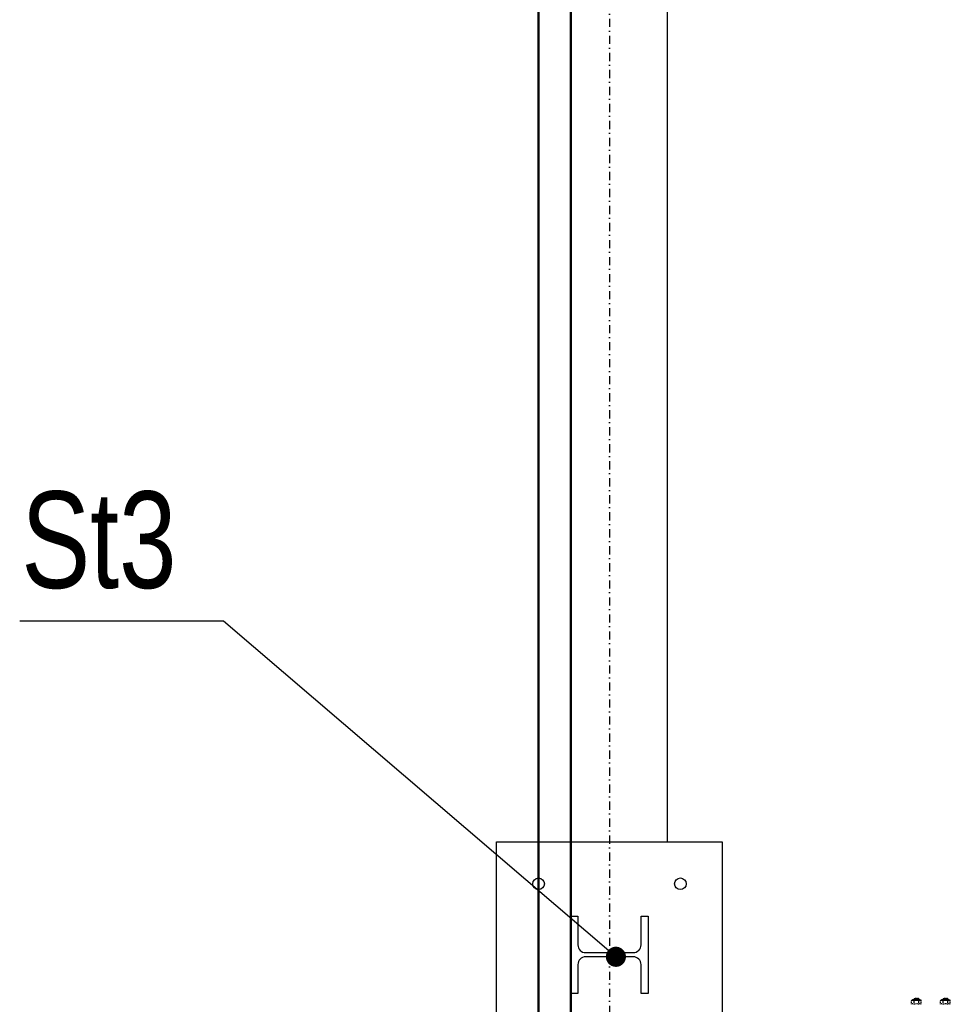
# Model space of a CAD drawing. Header units: centimetres. Extents: x 42630 to 130002, y 15 to 29179.
# Tile 21 of 159: x 49481 to 49626, y 4928 to 5081. Entities that reach past the tile are written whole.
import ezdxf

# ---------------------------------------------------------------- set-up
doc = ezdxf.new("R2010")
doc.units = ezdxf.units.CM
doc.header["$LTSCALE"] = 0.01
doc.linetypes.add('DASHDOT2', pattern=[12.7, 6.35, -3.175, 0, -3.175])
doc.linetypes.add('DASHED2', pattern=[9.525, 6.35, -3.175])
doc.layers.get('0').update_dxf_attribs({"color": 253})
for name, color, linetype in [('33 - linia 2', 253, 'Continuous'), ('333 - linia 3', 253, 'Continuous'), ('A-ELEWACJE', 253, 'Continuous'), ('A-Grid', 253, 'DASHDOT2'), ('CKDRZWI_', 253, 'Continuous'), ('OPIS_K_WYK', 253, 'Continuous')]:
    doc.layers.add(name, color=color, linetype=linetype)
doc.layers.add('CKSCIANY_PRZEKR', color=253, linetype='Continuous', lineweight=50)
doc.layers.add('REV', color=253, linetype='Continuous', lineweight=40, plot=False)
doc.styles.get("Standard").update_dxf_attribs({"font": 'ic-simplex.shx', "width": 0.8})
doc.dimstyles.new('CADKON cm', dxfattribs={"dimscale": 10, "dimtxt": 2.5, "dimasz": 2.5, "dimexe": 1.8, "dimexo": 5, "dimgap": 0.6, "dimtad": 1, "dimrnd": 0.1, "dimtxsty": 'Standard', "dimblk1": 'OBLIQUE', "dimblk2": 'OBLIQUE', "dimsah": 1, "dimcen": 2.5, "dimadec": 1, "dimazin": 2, "dimtfac": 1, "dimtix": 1, "dimtmove": 2, "dimatfit": 3, "dimldrblk": 'OPEN30', "dimfxl": 5, "dimfxlon": 1, "dimtfill": 1, "dimtolj": 1, "dimarcsym": 0})

# ---------------------------------------------------------------- blocks, each defined once
blk = doc.blocks.new('A$7E8814A102C37C')
at = {"layer": 'A-Grid', "ltscale": 20}
blk.add_lwpolyline([(0, -130), (0, -1964.5)], dxfattribs=at)
blk = doc.blocks.new('A$7E8814B27261F1')
at = {"color": 7, "linetype": 'DASHED2', "ltscale": 10}
for p, q in [((4193.1, 4403.6), (4199.1, 4403.6)), ((4193.2, 4407.3), (4199.2, 4407.3)), ((4199.2, 4407.3), (4199.7, 4405.4)), ((4199.7, 4406.3), (4199.2, 4407.3)), ((4201.2, 4403.8), (4199.7, 4403.8)), ((4202.2, 4402.8), (4201.2, 4403.8)), ((4193.1, 4396), (4199.1, 4396)), ((4193.2, 4392.3), (4199.2, 4392.3)), ((4199.1, 4396), (4199.7, 4394.2)), ((4199.2, 4392.3), (4199.7, 4393.3)), ((4199.7, 4395.8), (4201.2, 4395.8)), ((4201.2, 4395.8), (4202.2, 4396.8)), ((4193.1, 4358.6), (4199.1, 4358.6)), ((4193.2, 4362.3), (4199.2, 4362.3)), ((4199.2, 4362.3), (4199.7, 4360.4)), ((4199.7, 4361.3), (4199.2, 4362.3)), ((4201.2, 4358.8), (4199.7, 4358.8)), ((4202.2, 4357.8), (4201.2, 4358.8)), ((4193.1, 4351), (4199.1, 4351)), ((4193.2, 4347.3), (4199.2, 4347.3)), ((4199.1, 4351), (4199.7, 4349.2)), ((4199.2, 4347.3), (4199.7, 4348.3)), ((4199.7, 4350.8), (4201.2, 4350.8)), ((4201.2, 4350.8), (4202.2, 4351.8))]:
    blk.add_line(p, q, dxfattribs=at)
for centre, radius, start, end in [((4190.3, 4405.5), 3.36, 325.2059, 33.0622), ((4181.1, 4399.8), 12.5, 342.5885, 17.4115), ((4196, 4405.6), 3.71, 326.6171, 357.4259), ((4186.3, 4399.7), 13.4, 0.6393, 16.948), ((4186.3, 4400), 13.4, 343.0579, 359.3548), ((4190.4, 4394.1), 3.36, 326.8921, 34.8398), ((4196.1, 4394.2), 3.63, 327.9563, 359.248), ((4190.3, 4360.5), 3.36, 325.2059, 33.0622), ((4181.1, 4354.8), 12.5, 342.5885, 17.4115), ((4196, 4360.6), 3.71, 326.6171, 357.4259), ((4186.3, 4354.7), 13.4, 0.6393, 16.948), ((4186.3, 4355), 13.4, 343.0579, 359.3548), ((4190.4, 4349.1), 3.36, 326.8921, 34.8398), ((4196.1, 4349.2), 3.63, 327.9563, 359.248)]:
    blk.add_arc(centre, radius, start, end, dxfattribs=at)
for centre, major_axis, start_param, end_param in [((4199.7, 4399.8), (0, -6.5), 2.617994, 3.665191), ((4199.7, 4399.8), (0, 6.5), 0.523599, 1.570796), ((4199.7, 4399.8), (0, 4.15), 6.013502, 6.283185), ((4199.7, 4399.8), (0, 4.15), 0, 3.411276), ((4199.7, 4399.8), (0, -6.5), 4.712389, 5.759587), ((4199.7, 4399.8), (0, 6.5), 5.375263, 5.759587), ((4201.2, 4399.8), (0, 4), 6.274458, 6.283185), ((4201.2, 4399.8), (0, 4), 0, 3.141593), ((4199.7, 4399.8), (0, 6.5), 2.617994, 3.665191), ((4199.7, 4399.8), (0, -6.5), 0.523599, 0.907923), ((4199.7, 4354.8), (0, -6.5), 2.617994, 3.665191), ((4199.7, 4354.8), (0, 6.5), 0.523599, 1.570796), ((4199.7, 4354.8), (0, 4.15), 6.013502, 6.283185), ((4199.7, 4354.8), (0, 4.15), 0, 3.411276), ((4199.7, 4354.8), (0, -6.5), 4.712389, 5.759587), ((4199.7, 4354.8), (0, 6.5), 5.375263, 5.759587), ((4201.2, 4354.8), (0, 4), 6.274458, 6.283185), ((4201.2, 4354.8), (0, 4), 0, 3.141593), ((4199.7, 4354.8), (0, 6.5), 2.617994, 3.665191), ((4199.7, 4354.8), (0, -6.5), 0.523599, 0.907923)]:
    blk.add_ellipse(centre, major_axis=major_axis, ratio=0.008727, start_param=start_param, end_param=end_param, dxfattribs=at)
for centre in [(4202.2, 4399.8), (4202.2, 4354.8)]:
    blk.add_ellipse(centre, major_axis=(0, 3), ratio=0.008727, dxfattribs=at)
blk = doc.blocks.new('A$7E8A9A372D53')
at = {"layer": '33 - linia 2'}
blk.add_lwpolyline([(50, -8520), (50, -8400), (61, -8400), (61, -8444.75, 0.4142136), (73, -8456.75), (147, -8456.75, 0.4142136), (159, -8444.75), (159, -8400), (170, -8400), (170, -8520), (159, -8520), (159, -8475.25, 0.4142136), (147, -8463.25), (73, -8463.25, 0.4142136), (61, -8475.25), (61, -8520)], format="xyb", close=True, dxfattribs=at)
blk = doc.blocks.new('_OBLIQUE')
at = {"color": 0, "linetype": 'ByBlock'}
blk.add_line((-0.5, -0.5), (0.5, 0.5), dxfattribs=at)
blk = doc.blocks.new('A$7E8A16153526364')
at = {"layer": '33 - linia 2'}
blk.add_lwpolyline([(-30285, -8285), (-29935, -8285), (-29935, -8635), (-30285, -8635)], close=True, dxfattribs=at)
for centre in [(-30220, -8350), (-30000, -8350)]:
    blk.add_circle(centre, 9, dxfattribs=at)
at = {"layer": '333 - linia 3'}
blk.add_lwpolyline([(-30170, -8285), (-30020, -8285), (-30020, -4435), (-30170, -4435)], close=True, dxfattribs=at)

msp = doc.modelspace()

# ---------------------------------------------------------------- linework, layer by layer
at = {"layer": 'CKSCIANY_PRZEKR'}
for p, q in [((49561.82, 4509.604), (49561.82, 5781.604)), ((49566.82, 4514.604), (49566.82, 5776.604))]:
    msp.add_line(p, q, dxfattribs=at)
at = {"layer": 'OPIS_K_WYK', "ltscale": 0.5}
msp.add_lwpolyline([(49512.957, 4987.343), (49481.325, 4987.343)], dxfattribs=at)

# ---------------------------------------------------------------- block references
at = {"layer": 'A-ELEWACJE', "xscale": 0.1, "yscale": 0.1, "zscale": 0.1}
msp.add_blockref('A$7E8A16153526364', (52583.82, 5781.604), dxfattribs=at)
at = {"layer": 'A-Grid', "lineweight": -3}
msp.add_blockref('A$7E8814A102C37C', (49572.82, 6187.604), dxfattribs=at)
at = {"layer": 'CKDRZWI_', "xscale": 0.1, "yscale": 0.1, "zscale": 0.1, "rotation": 89.99999999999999}
msp.add_blockref('A$7E8814B27261F1', (50060.429, 4508.604), dxfattribs=at)
at = {"layer": 'REV', "xscale": 0.1, "yscale": 0.1, "zscale": 0.1}
msp.add_blockref('A$7E8A9A372D53', (49561.82, 5781.604), dxfattribs=at)

# ---------------------------------------------------------------- texts
at = {"layer": 'OPIS_K_WYK', "linetype": 'Continuous', "width": 0.8}
msp.add_text('St3', height=15, dxfattribs=at).set_placement((49481.569, 4992.487))

# ---------------------------------------------------------------- leaders
at = {"layer": 'OPIS_K_WYK', "ltscale": 0.5}
msp.add_leader([(49573.82, 4935.279), (49512.957, 4987.343)], dimstyle='CADKON cm', override={"dimscale": 5, "dimldrblk": 'DotSmall'}, dxfattribs=at)

doc.saveas('drawing.dxf')
